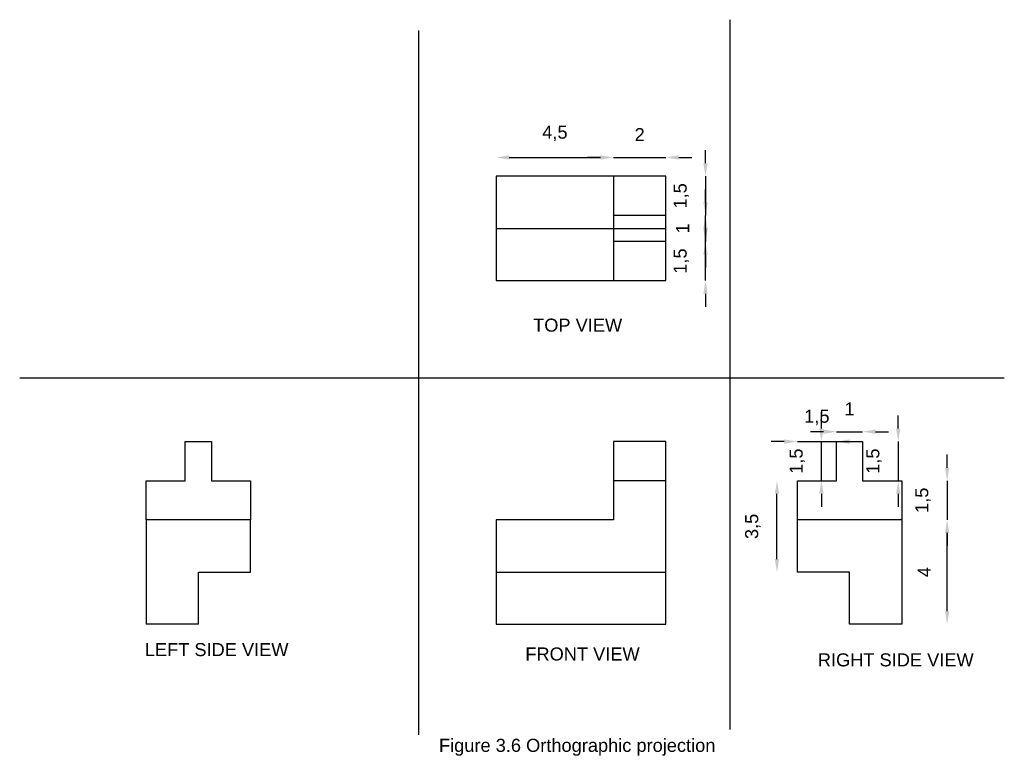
# Model space of a CAD drawing. Header units: feet. Extents: x 1692 to 1853, y 783 to 876.
# Tile 1 of 4: x 1692 to 1730, y 783 to 811. Entities that reach past the tile are written whole.
import ezdxf

# ---------------------------------------------------------------- set-up
doc = ezdxf.new("R2010")
doc.units = ezdxf.units.FT
doc.header["$LTSCALE"] = 20
doc.linetypes.add('ACAD_ISO02W100', pattern=[15, 12, -3])
doc.styles.get("Standard").update_dxf_attribs({"font": 'Arial.ttf'})
doc.dimstyles.new('ISO-25', dxfattribs={"dimtxt": 0.5, "dimasz": 0.5, "dimexe": 1.25, "dimexo": 0.625, "dimtad": 1, "dimtoh": 1, "dimtxsty": 'Standard', "dimcen": 2.5, "dimse1": 1, "dimse2": 1, "dimadec": 0, "dimazin": 0, "dimtfac": 1, "dimtix": 1, "dimtmove": 0, "dimatfit": 3, "dimfxl": 1, "dimarcsym": 1})

# ---------------------------------------------------------------- blocks, each defined once
blk = doc.blocks.new('*D42')
at = {"color": 0, "linetype": 'ACAD_ISO02W100', "lineweight": -2, "transparency": 16777216}
blk.add_line((1720.789, 790.154), (1720.789, 792.654), dxfattribs=at)
at = {"color": 0, "linetype": 'ACAD_ISO02W100', "transparency": 16777216}
for points in [[(1720.706, 792.654), (1720.872, 792.654), (1720.789, 793.154)], [(1720.706, 790.154), (1720.872, 790.154), (1720.789, 789.654)]]:
    blk.add_solid(points, dxfattribs=at)
at = {"layer": 'Defpoints', "color": 0, "linetype": 'ACAD_ISO02W100', "transparency": 16777216}
for p in [(1720.789, 793.154), (1721.57, 793.154), (1721.57, 789.654)]:
    blk.add_point(p, dxfattribs=at)
at = {"color": 0, "linetype": 'ACAD_ISO02W100', "transparency": 16777216, "insert": (1719.864, 791.404), "char_height": 0.5, "attachment_point": 5, "rotation": 90}
blk.add_mtext('3,5', dxfattribs=at)
blk = doc.blocks.new('*D43')
at = {"color": 0, "lineweight": -2, "transparency": 16777216}
for p, q in [((1721.07, 794.654), (1720.57, 794.654)), ((1721.57, 794.654), (1723.07, 794.654)), ((1723.57, 794.654), (1724.07, 794.654))]:
    blk.add_line(p, q, dxfattribs=at)
at = {"color": 0, "transparency": 16777216}
for points in [[(1721.07, 794.738), (1721.07, 794.571), (1721.57, 794.654)], [(1723.57, 794.738), (1723.57, 794.571), (1723.07, 794.654)]]:
    blk.add_solid(points, dxfattribs=at)
at = {"layer": 'Defpoints', "color": 0, "transparency": 16777216}
for p in [(1723.07, 794.654), (1721.57, 793.154), (1723.07, 793.154)]:
    blk.add_point(p, dxfattribs=at)
at = {"color": 0, "transparency": 16777216, "insert": (1722.32, 795.58), "char_height": 0.5, "attachment_point": 5}
blk.add_mtext('1,5', dxfattribs=at)
blk = doc.blocks.new('*D44')
at = {"color": 0, "lineweight": -2, "transparency": 16777216}
for p, q in [((1722.495, 795.154), (1722.495, 795.654)), ((1722.495, 793.154), (1722.495, 794.654)), ((1722.495, 792.654), (1722.495, 792.154))]:
    blk.add_line(p, q, dxfattribs=at)
at = {"color": 0, "transparency": 16777216}
for points in [[(1722.411, 795.154), (1722.578, 795.154), (1722.495, 794.654)], [(1722.411, 792.654), (1722.578, 792.654), (1722.495, 793.154)]]:
    blk.add_solid(points, dxfattribs=at)
at = {"layer": 'Defpoints', "color": 0, "transparency": 16777216}
for p in [(1722.495, 794.654), (1723.07, 794.654), (1723.07, 793.154)]:
    blk.add_point(p, dxfattribs=at)
at = {"color": 0, "transparency": 16777216, "insert": (1721.569, 793.904), "char_height": 0.5, "attachment_point": 5, "rotation": 90}
blk.add_mtext('1,5', dxfattribs=at)
blk = doc.blocks.new('*D45')
at = {"color": 0, "lineweight": -2, "transparency": 16777216}
for p, q in [((1722.57, 795.033), (1722.07, 795.033)), ((1723.07, 795.033), (1724.07, 795.033)), ((1724.57, 795.033), (1725.07, 795.033))]:
    blk.add_line(p, q, dxfattribs=at)
at = {"color": 0, "transparency": 16777216}
for points in [[(1722.57, 795.117), (1722.57, 794.95), (1723.07, 795.033)], [(1724.57, 795.117), (1724.57, 794.95), (1724.07, 795.033)]]:
    blk.add_solid(points, dxfattribs=at)
at = {"layer": 'Defpoints', "color": 0, "transparency": 16777216}
for p in [(1724.07, 795.033), (1723.07, 794.654), (1724.07, 794.654)]:
    blk.add_point(p, dxfattribs=at)
at = {"color": 0, "transparency": 16777216, "insert": (1723.57, 795.909), "char_height": 0.5, "attachment_point": 5}
blk.add_mtext('1', dxfattribs=at)
blk = doc.blocks.new('*D46')
at = {"color": 0, "lineweight": -2, "transparency": 16777216}
for p, q in [((1725.437, 795.154), (1725.437, 795.654)), ((1725.437, 794.654), (1725.437, 793.154)), ((1725.437, 792.654), (1725.437, 792.154))]:
    blk.add_line(p, q, dxfattribs=at)
at = {"color": 0, "transparency": 16777216}
for points in [[(1725.353, 795.154), (1725.52, 795.154), (1725.437, 794.654)], [(1725.353, 792.654), (1725.52, 792.654), (1725.437, 793.154)]]:
    blk.add_solid(points, dxfattribs=at)
at = {"layer": 'Defpoints', "color": 0, "transparency": 16777216}
for p in [(1724.07, 794.654), (1724.07, 793.154), (1725.437, 793.154)]:
    blk.add_point(p, dxfattribs=at)
at = {"color": 0, "transparency": 16777216, "insert": (1724.511, 793.904), "char_height": 0.5, "attachment_point": 5, "rotation": 90}
blk.add_mtext('1,5', dxfattribs=at)
blk = doc.blocks.new('*D47')
at = {"color": 0, "lineweight": -2, "transparency": 16777216}
for p, q in [((1727.313, 793.654), (1727.313, 794.154)), ((1727.313, 793.154), (1727.313, 791.654)), ((1727.313, 791.154), (1727.313, 790.654))]:
    blk.add_line(p, q, dxfattribs=at)
at = {"color": 0, "transparency": 16777216}
for points in [[(1727.23, 793.654), (1727.396, 793.654), (1727.313, 793.154)], [(1727.23, 791.154), (1727.396, 791.154), (1727.313, 791.654)]]:
    blk.add_solid(points, dxfattribs=at)
at = {"layer": 'Defpoints', "color": 0, "transparency": 16777216}
for p in [(1725.57, 793.154), (1725.57, 791.654), (1727.313, 791.654)]:
    blk.add_point(p, dxfattribs=at)
at = {"color": 0, "transparency": 16777216, "insert": (1726.387, 792.404), "char_height": 0.5, "attachment_point": 5, "rotation": 90}
blk.add_mtext('1,5', dxfattribs=at)
blk = doc.blocks.new('*D48')
at = {"color": 0, "lineweight": -2, "transparency": 16777216}
blk.add_line((1727.313, 788.154), (1727.313, 791.154), dxfattribs=at)
at = {"color": 0, "transparency": 16777216}
for points in [[(1727.23, 791.154), (1727.396, 791.154), (1727.313, 791.654)], [(1727.23, 788.154), (1727.396, 788.154), (1727.313, 787.654)]]:
    blk.add_solid(points, dxfattribs=at)
at = {"layer": 'Defpoints', "color": 0, "transparency": 16777216}
for p in [(1725.57, 791.654), (1727.313, 791.654), (1725.57, 787.654)]:
    blk.add_point(p, dxfattribs=at)
at = {"color": 0, "transparency": 16777216, "insert": (1726.438, 789.654), "char_height": 0.5, "attachment_point": 5, "rotation": 90}
blk.add_mtext('4', dxfattribs=at)
blk = doc.blocks.new('*D49')
at = {"color": 0, "linetype": 'ACAD_ISO02W100', "lineweight": -2, "transparency": 16777216}
blk.add_line((1710.525, 805.544), (1714.025, 805.544), dxfattribs=at)
at = {"color": 0, "linetype": 'ACAD_ISO02W100', "transparency": 16777216}
for points in [[(1710.525, 805.627), (1710.525, 805.461), (1710.025, 805.544)], [(1714.025, 805.627), (1714.025, 805.461), (1714.525, 805.544)]]:
    blk.add_solid(points, dxfattribs=at)
at = {"layer": 'Defpoints', "color": 0, "linetype": 'ACAD_ISO02W100', "transparency": 16777216}
for p in [(1714.525, 805.544), (1710.025, 804.823), (1714.525, 804.823)]:
    blk.add_point(p, dxfattribs=at)
at = {"color": 0, "linetype": 'ACAD_ISO02W100', "transparency": 16777216, "insert": (1712.275, 806.468), "char_height": 0.5, "attachment_point": 5}
blk.add_mtext('4,5', dxfattribs=at)
blk = doc.blocks.new('*D50')
at = {"color": 0, "linetype": 'ACAD_ISO02W100', "lineweight": -2, "transparency": 16777216}
for p, q in [((1714.025, 805.544), (1713.525, 805.544)), ((1714.525, 805.544), (1716.525, 805.544)), ((1717.025, 805.544), (1717.525, 805.544))]:
    blk.add_line(p, q, dxfattribs=at)
at = {"color": 0, "linetype": 'ACAD_ISO02W100', "transparency": 16777216}
for points in [[(1714.025, 805.627), (1714.025, 805.461), (1714.525, 805.544)], [(1717.025, 805.627), (1717.025, 805.461), (1716.525, 805.544)]]:
    blk.add_solid(points, dxfattribs=at)
at = {"layer": 'Defpoints', "color": 0, "linetype": 'ACAD_ISO02W100', "transparency": 16777216}
for p in [(1716.525, 805.544), (1714.525, 804.823), (1716.525, 804.823)]:
    blk.add_point(p, dxfattribs=at)
at = {"color": 0, "linetype": 'ACAD_ISO02W100', "transparency": 16777216, "insert": (1715.525, 806.42), "char_height": 0.5, "attachment_point": 5}
blk.add_mtext('2', dxfattribs=at)
blk = doc.blocks.new('*D51')
at = {"color": 0, "linetype": 'ACAD_ISO02W100', "lineweight": -2, "transparency": 16777216}
for p, q in [((1718.05, 805.323), (1718.05, 805.823)), ((1718.05, 804.823), (1718.05, 803.323)), ((1718.05, 802.823), (1718.05, 802.323))]:
    blk.add_line(p, q, dxfattribs=at)
at = {"color": 0, "linetype": 'ACAD_ISO02W100', "transparency": 16777216}
for points in [[(1717.966, 805.323), (1718.133, 805.323), (1718.05, 804.823)], [(1717.966, 802.823), (1718.133, 802.823), (1718.05, 803.323)]]:
    blk.add_solid(points, dxfattribs=at)
at = {"layer": 'Defpoints', "color": 0, "linetype": 'ACAD_ISO02W100', "transparency": 16777216}
for p in [(1716.525, 804.823), (1716.525, 803.323), (1718.05, 803.323)]:
    blk.add_point(p, dxfattribs=at)
at = {"color": 0, "linetype": 'ACAD_ISO02W100', "transparency": 16777216, "insert": (1717.124, 804.073), "char_height": 0.5, "attachment_point": 5, "rotation": 90}
blk.add_mtext('1,5', dxfattribs=at)
blk = doc.blocks.new('*D52')
at = {"color": 0, "linetype": 'ACAD_ISO02W100', "lineweight": -2, "transparency": 16777216}
for p, q in [((1718.05, 803.823), (1718.05, 804.323)), ((1718.05, 802.323), (1718.05, 803.323)), ((1718.05, 801.823), (1718.05, 801.323))]:
    blk.add_line(p, q, dxfattribs=at)
at = {"color": 0, "linetype": 'ACAD_ISO02W100', "transparency": 16777216}
for points in [[(1717.966, 803.823), (1718.133, 803.823), (1718.05, 803.323)], [(1717.966, 801.823), (1718.133, 801.823), (1718.05, 802.323)]]:
    blk.add_solid(points, dxfattribs=at)
at = {"layer": 'Defpoints', "color": 0, "linetype": 'ACAD_ISO02W100', "transparency": 16777216}
for p in [(1716.525, 803.323), (1718.05, 803.323), (1716.525, 802.323)]:
    blk.add_point(p, dxfattribs=at)
at = {"color": 0, "linetype": 'ACAD_ISO02W100', "transparency": 16777216, "insert": (1717.174, 802.823), "char_height": 0.5, "attachment_point": 5, "rotation": 90}
blk.add_mtext('1', dxfattribs=at)
blk = doc.blocks.new('*D53')
at = {"color": 0, "linetype": 'ACAD_ISO02W100', "lineweight": -2, "transparency": 16777216}
for p, q in [((1718.05, 802.823), (1718.05, 803.323)), ((1718.05, 800.823), (1718.05, 802.323)), ((1718.05, 800.323), (1718.05, 799.823))]:
    blk.add_line(p, q, dxfattribs=at)
at = {"color": 0, "linetype": 'ACAD_ISO02W100', "transparency": 16777216}
for points in [[(1717.966, 802.823), (1718.133, 802.823), (1718.05, 802.323)], [(1717.966, 800.323), (1718.133, 800.323), (1718.05, 800.823)]]:
    blk.add_solid(points, dxfattribs=at)
at = {"layer": 'Defpoints', "color": 0, "linetype": 'ACAD_ISO02W100', "transparency": 16777216}
for p in [(1716.525, 802.323), (1718.05, 802.323), (1716.525, 800.823)]:
    blk.add_point(p, dxfattribs=at)
at = {"color": 0, "linetype": 'ACAD_ISO02W100', "transparency": 16777216, "insert": (1717.124, 801.573), "char_height": 0.5, "attachment_point": 5, "rotation": 90}
blk.add_mtext('1,5', dxfattribs=at)

msp = doc.modelspace()

# ---------------------------------------------------------------- linework, layer by layer
at = {"linetype": 'ACAD_ISO02W100'}
for p, q in [((1718.985, 810.825), (1718.985, 783.623)), ((1707.05, 810.415), (1707.05, 783.415)), ((1710.025, 802.823), (1716.525, 802.823)), ((1729.505, 797.08), (1691.756, 797.08)), ((1716.525, 794.654), (1714.525, 794.654)), ((1714.525, 794.654), (1714.525, 794.654)), ((1714.525, 794.654), (1714.525, 791.654)), ((1716.525, 793.154), (1716.525, 794.654)), ((1716.525, 794.654), (1716.525, 794.654)), ((1716.525, 793.154), (1714.525, 793.154)), ((1716.525, 789.654), (1716.525, 793.154)), ((1716.525, 793.154), (1716.525, 793.154)), ((1714.525, 791.654), (1710.025, 791.654)), ((1710.025, 791.654), (1710.025, 791.654)), ((1710.025, 791.654), (1710.025, 789.654)), ((1714.525, 791.654), (1714.525, 791.654)), ((1725.57, 791.654), (1721.57, 791.654)), ((1710.025, 789.654), (1710.025, 789.654)), ((1710.025, 789.654), (1710.025, 787.654)), ((1710.025, 789.654), (1716.525, 789.654)), ((1716.525, 787.654), (1716.525, 789.654)), ((1716.525, 789.654), (1716.525, 789.654)), ((1710.025, 787.654), (1710.025, 787.654)), ((1710.025, 787.654), (1716.525, 787.654))]:
    msp.add_line(p, q, dxfattribs=at)
for p, q in [((1714.525, 804.823), (1710.025, 804.823)), ((1710.025, 804.823), (1710.025, 804.823)), ((1710.025, 804.823), (1710.025, 802.823)), ((1716.525, 804.823), (1714.525, 804.823)), ((1714.525, 804.823), (1714.525, 804.823)), ((1714.525, 804.823), (1714.525, 800.823)), ((1716.525, 803.323), (1716.525, 804.823)), ((1716.525, 804.823), (1716.525, 804.823)), ((1716.525, 803.323), (1714.525, 803.323)), ((1716.525, 802.323), (1716.525, 803.323)), ((1716.525, 803.323), (1716.525, 803.323)), ((1710.025, 802.823), (1710.025, 802.823)), ((1710.025, 802.823), (1710.025, 800.823)), ((1716.525, 802.323), (1714.525, 802.323)), ((1716.525, 800.823), (1716.525, 802.323)), ((1716.525, 802.323), (1716.525, 802.323)), ((1710.025, 800.823), (1716.525, 800.823)), ((1716.525, 800.823), (1716.525, 800.823)), ((1698.105, 793.154), (1698.105, 794.654)), ((1698.105, 794.654), (1698.105, 794.654)), ((1698.105, 794.654), (1699.105, 794.654)), ((1699.105, 794.654), (1699.105, 794.654)), ((1699.105, 794.654), (1699.105, 793.154)), ((1723.07, 793.154), (1723.07, 794.654)), ((1723.07, 794.654), (1723.07, 794.654)), ((1723.07, 794.654), (1724.07, 794.654)), ((1724.07, 794.654), (1724.07, 794.654)), ((1724.07, 794.654), (1724.07, 793.154)), ((1696.605, 791.654), (1696.605, 793.154)), ((1696.605, 793.154), (1696.605, 793.154)), ((1696.605, 793.154), (1698.105, 793.154)), ((1698.105, 793.154), (1698.105, 793.154)), ((1699.105, 793.154), (1699.105, 793.154)), ((1699.105, 793.154), (1700.605, 793.154)), ((1700.605, 793.154), (1700.605, 793.154)), ((1700.605, 793.154), (1700.605, 791.654)), ((1721.57, 793.154), (1723.07, 793.154)), ((1721.57, 789.654), (1721.57, 793.154)), ((1723.07, 793.154), (1723.07, 793.154)), ((1724.07, 793.154), (1724.07, 793.154)), ((1724.07, 793.154), (1725.57, 793.154)), ((1725.57, 793.154), (1725.57, 793.154)), ((1725.57, 793.154), (1725.57, 791.654)), ((1700.605, 791.654), (1696.605, 791.654)), ((1696.605, 791.654), (1696.605, 791.654)), ((1696.605, 791.654), (1696.605, 787.654)), ((1700.605, 789.654), (1700.605, 791.654)), ((1700.605, 791.654), (1700.605, 791.654)), ((1725.57, 791.654), (1725.57, 791.654)), ((1725.57, 791.654), (1725.57, 787.654)), ((1698.605, 787.654), (1698.605, 789.654)), ((1698.605, 789.654), (1698.605, 789.654)), ((1698.605, 789.654), (1700.605, 789.654)), ((1700.605, 789.654), (1700.605, 789.654)), ((1723.57, 789.654), (1721.57, 789.654)), ((1721.57, 789.654), (1721.57, 789.654)), ((1723.57, 787.654), (1723.57, 789.654)), ((1723.57, 789.654), (1723.57, 789.654)), ((1698.605, 787.654), (1696.605, 787.654)), ((1696.605, 787.654), (1696.605, 787.654)), ((1698.605, 787.654), (1698.605, 787.654)), ((1725.57, 787.654), (1723.57, 787.654)), ((1723.57, 787.654), (1723.57, 787.654)), ((1725.57, 787.654), (1725.57, 787.654))]:
    msp.add_line(p, q)

# ---------------------------------------------------------------- texts
at = {"char_height": 0.5, "attachment_point": 1}
for s, width, insert in [('\\pxqc;TOP VIEW', 7.75067, (1709.272, 799.368)), ('\\pxqc;LEFT SIDE VIEW', 6.86438, (1695.874, 786.932)), ('\\pxqc;FRONT VIEW', 7.78538, (1709.441, 786.763)), ('\\pxqc;RIGHT SIDE VIEW', 8.95053, (1720.868, 786.538)), ('\\pxqc;Figure 3.6 Orthographic projection', 20.57707, (1702.842, 783.262))]:
    msp.add_mtext_dynamic_manual_height_columns(s, width=width, gutter_width=12.5, heights=[0], dxfattribs=dict(at, insert=insert))

# ---------------------------------------------------------------- dimensions: what is measured, and where the dimension line sits
at = {"linetype": 'ACAD_ISO02W100'}
for base, p1, p2, picture, middle in [((1714.525, 805.544), (1710.025, 804.823), (1714.525, 804.823), '*D49', (1712.275, 806.468)), ((1716.525, 805.544), (1714.525, 804.823), (1716.525, 804.823), '*D50', (1715.525, 806.42))]:
    dim = msp.add_linear_dim(base=base, p1=p1, p2=p2, dimstyle='ISO-25', dxfattribs=at)
    dim.commit()
    dim.dimension.update_dxf_attribs({"geometry": picture, "text_midpoint": middle})
for base, p1, p2, picture, middle in [((1718.05, 803.323), (1716.525, 804.823), (1716.525, 803.323), '*D51', (1717.124, 804.073)), ((1718.05, 803.323), (1716.525, 802.323), (1716.525, 803.323), '*D52', (1717.174, 802.823)), ((1718.05, 802.323), (1716.525, 800.823), (1716.525, 802.323), '*D53', (1717.124, 801.573)), ((1720.789, 793.154), (1721.57, 789.654), (1721.57, 793.154), '*D42', (1719.864, 791.404))]:
    dim = msp.add_linear_dim(base=base, p1=p1, p2=p2, angle=90, dimstyle='ISO-25', dxfattribs=at)
    dim.commit()
    dim.dimension.update_dxf_attribs({"geometry": picture, "text_midpoint": middle})
for base, p1, p2, picture, middle in [((1724.07, 795.033), (1723.07, 794.654), (1724.07, 794.654), '*D45', (1723.57, 795.909)), ((1723.07, 794.654), (1721.57, 793.154), (1723.07, 793.154), '*D43', (1722.32, 795.58))]:
    dim = msp.add_linear_dim(base=base, p1=p1, p2=p2, dimstyle='ISO-25')
    dim.commit()
    dim.dimension.update_dxf_attribs({"geometry": picture, "text_midpoint": middle})
for base, p1, p2, picture, middle in [((1722.495, 794.654), (1723.07, 793.154), (1723.07, 794.654), '*D44', (1721.569, 793.904)), ((1725.437, 793.154), (1724.07, 794.654), (1724.07, 793.154), '*D46', (1724.511, 793.904)), ((1727.313, 791.654), (1725.57, 793.154), (1725.57, 791.654), '*D47', (1726.387, 792.404)), ((1727.313, 791.654), (1725.57, 787.654), (1725.57, 791.654), '*D48', (1726.438, 789.654))]:
    dim = msp.add_linear_dim(base=base, p1=p1, p2=p2, angle=90, dimstyle='ISO-25')
    dim.commit()
    dim.dimension.update_dxf_attribs({"geometry": picture, "text_midpoint": middle})

doc.saveas('drawing.dxf')
